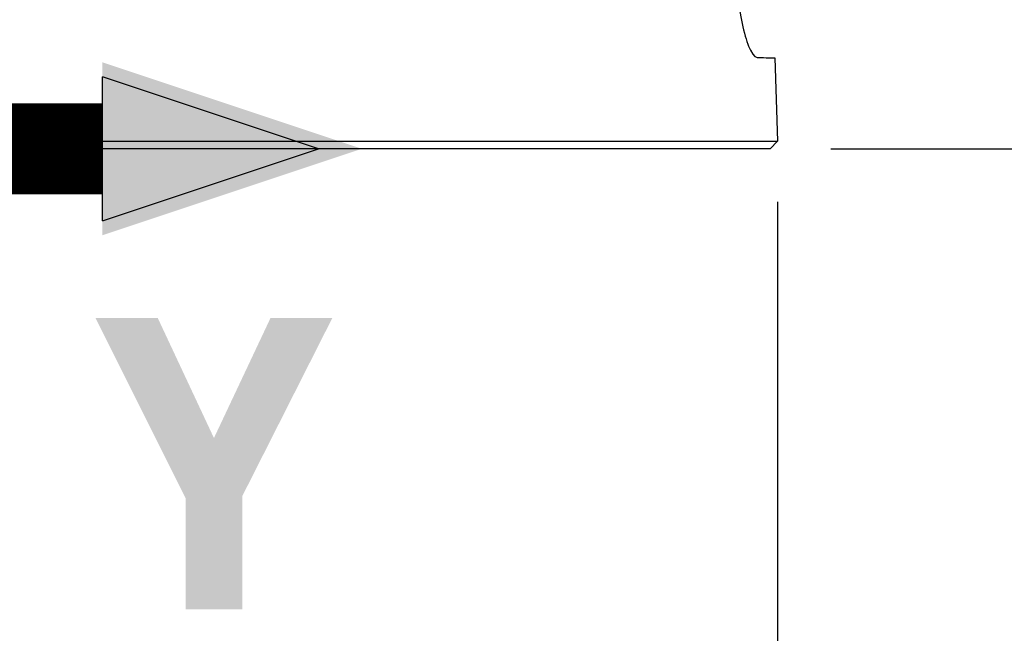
# Model space of a CAD drawing. Header units: millimetres. Extents: x 0 to 4378, y 0 to 2376.
# Tile 55 of 256: x 1726 to 1791, y 613 to 654. Entities that reach past the tile are written whole.
import ezdxf

# ---------------------------------------------------------------- set-up
doc = ezdxf.new("R2010")
doc.units = ezdxf.units.MM
doc.header["$LTSCALE"] = 0.2
doc.layers.add('07_Special Line2', color=76, linetype='Continuous')
doc.styles.add('Rainbow-5.0 Style', font='malgunsl.ttf')
doc.dimstyles.new('Rainbow-5.0 Style', dxfattribs={"dimtxt": 4, "dimasz": 2.5, "dimexe": 1, "dimexo": 1, "dimgap": 1, "dimtad": 1, "dimdsep": 46, "dimtxsty": 'Rainbow-5.0 Style', "dimcen": 0, "dimclrd": 251, "dimclre": 251, "dimclrt": 7, "dimazin": 3, "dimtp": 0.1, "dimtm": 0.1, "dimtfac": 0.61, "dimtmove": 0, "dimatfit": 3, "dimfxl": 1, "dimlwd": -1, "dimlwe": -1, "dimarcsym": 1})
doc.dimstyles.new('Rainbow-5.0 Style$0', dxfattribs={"dimtxt": 4, "dimasz": 3, "dimexe": 2, "dimexo": 1, "dimgap": 0.8, "dimtad": 1, "dimzin": 9, "dimdsep": 46, "dimtxsty": 'Rainbow-5.0 Style', "dimcen": 0, "dimclrd": 251, "dimclre": 251, "dimclrt": 256, "dimadec": 1, "dimazin": 0, "dimtp": 0.1, "dimtm": 0.1, "dimtfac": 0.61, "dimtmove": 0, "dimatfit": 3, "dimfxl": 1, "dimlwd": -1, "dimlwe": -1, "dimarcsym": 1})

# ---------------------------------------------------------------- blocks, each defined once
blk = doc.blocks.new('Blk$A21N0-7P24L')
for p, q in [((86.221, 15.987), (86.413, 10.5)), ((-86.413, 10.5), (86.413, 10.5)), ((85.93, 10), (86.413, 10.5)), ((85.93, 10), (-85.93, 10))]:
    blk.add_line(p, q)
blk.add_open_spline([(83.702, 21.141), (83.732, 20.636), (83.779, 20.14), (83.925, 18.99), (84.04, 18.371), (84.313, 17.247), (84.469, 16.803), (84.852, 16.021), (85.014, 16.029), (85.383, 16.016), (85.63, 16.007), (85.963, 15.996), (86.071, 15.992), (86.168, 15.989), (86.19, 15.988), (86.215, 15.987), (86.221, 15.987), (86.221, 15.987)], degree=3, knots=[0.000001, 0.000001, 0.000001, 0.000001, 0.152587, 0.152587, 0.372826, 0.372826, 0.626468, 0.626468, 1.045891, 1.045891, 3.211749, 3.211749, 4.957413, 4.957413, 5.731967, 5.731967, 6.392482, 6.392482, 6.392482, 6.392482])
blk = doc.blocks.new('A$Cc30e0e7f')
at = {"layer": '07_Special Line2'}
blk.add_hatch(color=256, dxfattribs=at).paths.add_polyline_path([(49.156, 0), (34.9, 4.752), (34.9, -4.752)])
for p, q in [((34.9, -3.96), (34.9, 3.96)), ((46.78, 0), (34.9, 3.96)), ((34.9, -3.96), (46.78, 0))]:
    blk.add_line(p, q, dxfattribs=at)
at = {"layer": '07_Special Line2', "const_width": 5}
blk.add_lwpolyline([(34.9, 0), (0, 0)], dxfattribs=at)
at = {"layer": '07_Special Line2', "insert": (34.529, -17.308), "char_height": 16, "attachment_point": 4, "style": 'Rainbow-5.0 Style'}
blk.add_mtext('{\\fMalgun Gothic Semilight|b1|i0|c129|p50;Y}', dxfattribs=at)
blk = doc.blocks.new('*D137')
at = {"color": 251, "linetype": 'ByBlock', "transparency": 16777216}
for p, q in [((1763.137, 810.688), (1857.194, 810.688)), ((1849.194, 657.188), (1849.194, 798.688)), ((1779.268, 645.188), (1857.194, 645.188))]:
    blk.add_line(p, q, dxfattribs=at)
at = {"color": 251, "transparency": 16777216}
for points in [[(1847.194, 798.688), (1851.194, 798.688), (1849.194, 810.688)], [(1847.194, 657.188), (1851.194, 657.188), (1849.194, 645.188)]]:
    blk.add_solid(points, dxfattribs=at)
at = {"layer": 'Defpoints', "color": 0, "transparency": 16777216}
for p in [(1759.137, 810.688), (1849.194, 810.688), (1775.268, 645.188)]:
    blk.add_point(p, dxfattribs=at)
at = {"transparency": 16777216, "insert": (1837.679, 727.938), "char_height": 16, "attachment_point": 5, "rotation": 90, "style": 'Rainbow-5.0 Style'}
blk.add_mtext('165.5', dxfattribs=at)
blk = doc.blocks.new('*D146')
at = {"color": 251, "linetype": 'ByBlock', "transparency": 16777216}
for p, q in [((1602.925, 641.688), (1602.925, 554.028)), ((1775.751, 641.688), (1775.751, 554.028)), ((1763.751, 562.028), (1614.925, 562.028))]:
    blk.add_line(p, q, dxfattribs=at)
at = {"color": 251, "transparency": 16777216}
for points in [[(1614.925, 564.028), (1614.925, 560.028), (1602.925, 562.028)], [(1763.751, 564.028), (1763.751, 560.028), (1775.751, 562.028)]]:
    blk.add_solid(points, dxfattribs=at)
at = {"layer": 'Defpoints', "color": 0, "transparency": 16777216}
for p in [(1602.925, 645.688), (1775.751, 645.688), (1602.925, 562.028)]:
    blk.add_point(p, dxfattribs=at)
at = {"transparency": 16777216, "insert": (1689.338, 573.848), "char_height": 16, "attachment_point": 5, "style": 'Rainbow-5.0 Style'}
blk.add_mtext('%%C173', dxfattribs=at)

msp = doc.modelspace()

# ---------------------------------------------------------------- block references
msp.add_blockref('Blk$A21N0-7P24L', (1689.338, 635.188))
at = {"xscale": 1.2, "yscale": 1.2, "zscale": 1.2}
msp.add_blockref('A$Cc30e0e7f', (1689.338, 645.188), dxfattribs=at)

# ---------------------------------------------------------------- dimensions: what is measured, and where the dimension line sits
dim = msp.add_linear_dim(base=(1849.194, 810.688), p1=(1775.268, 645.188), p2=(1759.137, 810.688), angle=90, dimstyle='Rainbow-5.0 Style$0', override={"dimscale": 4, "dimtol": 0, "dimlim": 0, "dimtp": 0.1, "dimtm": 0.1, "dimtfac": 0.61, "dimtdec": 2, "dimtolj": 0, "dimtzin": 8})
dim.commit()
dim.dimension.update_dxf_attribs({"geometry": '*D137', "text_midpoint": (1837.679, 727.938)})
dim = msp.add_linear_dim(base=(1602.925, 562.028), p1=(1775.751, 645.688), p2=(1602.925, 645.688), angle=180, text='%%C<>', dimstyle='Rainbow-5.0 Style$0', override={"dimscale": 4, "dimdec": 0})
dim.commit()
dim.dimension.update_dxf_attribs({"geometry": '*D146', "text_midpoint": (1689.338, 573.848)})

# ---------------------------------------------------------------- leaders
at = {"annotation_type": 0, "has_hookline": 1, "hookline_direction": 0, "text_width": 41.92}
msp.add_leader([(1689.338, 645.688), (1895.35, 746.876), (1907.85, 746.876)], dimstyle='Rainbow-5.0 Style', override={"dimscale": 5, "dimgap": 1, "dimtad": 1}, dxfattribs=at)

doc.saveas('drawing.dxf')
